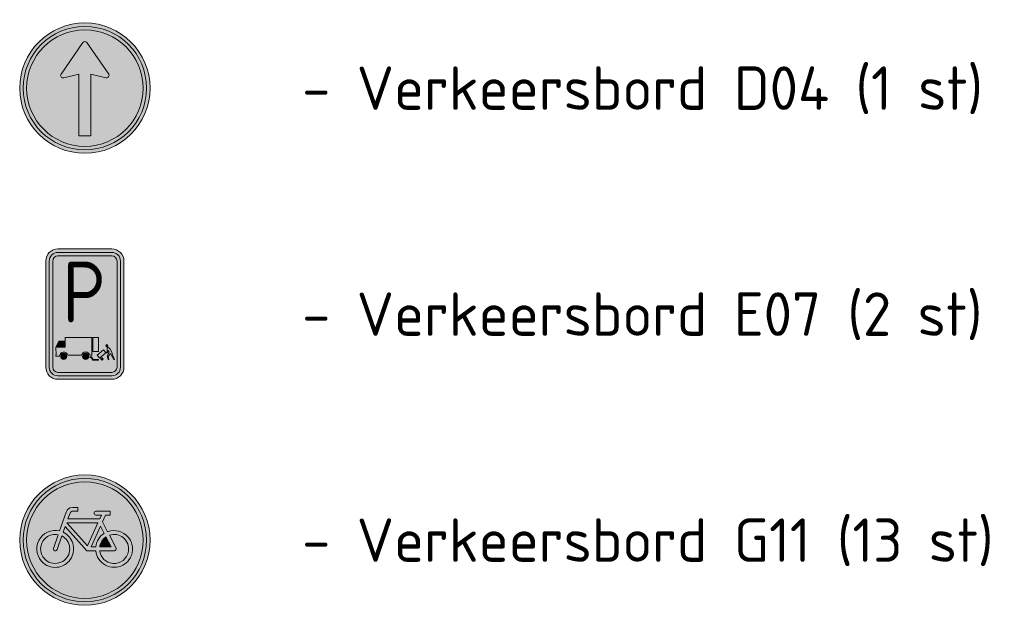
# Model space of a CAD drawing. Header units: metres. Extents: x 195696 to 514079, y 327475 to 328989.
# Tile 236 of 256: x 196513 to 196527, y 327751 to 327759. Entities that reach past the tile are written whole.
import ezdxf
from ezdxf.enums import TextEntityAlignment as Align

# ---------------------------------------------------------------- set-up
doc = ezdxf.new("R2010")
doc.units = ezdxf.units.M
for name, color, linetype, lineweight in [('N-WE-VW-VERKEERSTEKEN_BORD_D-S-250', 7, 'Continuous', 25), ('N-WE-VW-VERKEERSTEKEN_BORD_E-S-250', 7, 'Continuous', 25), ('N-WE-VW-VERKEERSTEKEN_BORD_G-S-250', 7, 'Continuous', 25), ('X-XX-AL-LEGENDA-T25', 7, 'Continuous', 25)]:
    doc.layers.add(name, color=color, linetype=linetype, lineweight=lineweight)
doc.styles.add('NLCS-ISO', font='NLCS-ISO.ttf')
doc.styles.add('NLCS-RVV-M200-T25', font='NLCS-RVV.ttf')

# ---------------------------------------------------------------- blocks, each defined once
blk = doc.blocks.new('N-SVW-VERKEERSTEKEN_BORD_G11-SO')
at = {"true_color": 0x007dc8}
h = blk.add_hatch(color=152, dxfattribs=at)
h.dxf.hatch_style = 1
h.paths.add_polyline_path([(3.356918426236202, 1.154815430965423), (3.546040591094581, 1.219875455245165, 0.5778775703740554), (-2.833352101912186, 2.456545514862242), (-2.682239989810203, 2.325529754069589, -0.5778775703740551)])
at = {"true_color": 0xffffff}
h = blk.add_hatch(color=7, dxfattribs=at)
h.dxf.hatch_style = 1
h.paths.add_polyline_path([(-2.682239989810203, 2.325529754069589), (-2.531127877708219, 2.194513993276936, -0.5778775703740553), (3.167796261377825, 1.089755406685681), (3.356918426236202, 1.154815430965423, 0.5778775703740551)])
at = {"true_color": 0x007dc8}
h = blk.add_hatch(color=152, dxfattribs=at)
h.dxf.hatch_style = 1
h.paths.add_polyline_path([(3.35, 0, 1), (-3.35, 0, 1)])
h.paths.add_polyline_path([(0.1171692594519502, -0.6154226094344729), (-1.138563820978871, 0.7746088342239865), (-1.249145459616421, 0.4508016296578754, -0.4274709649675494), (-0.7752836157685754, -1.010778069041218, -0.4733002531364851), (-2.380733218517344, -1.323320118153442, -0.7942654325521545), (-1.454465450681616, 0.5297931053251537), (-1.07538349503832, 1.611764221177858, -0.3343475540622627), (-0.7199062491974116, 1.879967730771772), (-0.4040523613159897, 1.880296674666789), (-0.4040523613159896, 1.659197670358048), (-0.68049038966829, 1.659197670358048, 0.3458606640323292), (-0.8541774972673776, 1.553720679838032), (-0.9806130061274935, 1.216871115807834), (0.8516807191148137, 1.216871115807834), (0.9543889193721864, 1.438034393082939), (0.6384872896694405, 1.438034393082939, -1), (0.6384872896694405, 1.659197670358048), (1.451925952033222, 1.659197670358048), (1.451925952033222, 1.438034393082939), (1.191299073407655, 1.438034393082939), (1.017569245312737, 1.051046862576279), (1.309754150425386, 0.4824239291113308, -0.3180092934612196), (2.498367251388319, 0.1682784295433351, -0.476174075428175), (2.185969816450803, -1.43707551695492, -0.5293484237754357), (0.6226761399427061, -0.6154226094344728)], flags=16)
h.paths.add_polyline_path([(0.1487915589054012, -0.323173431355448), (-1.043793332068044, 1.003677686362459), (0.7490367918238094, 1.003677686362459)], flags=0)
h.paths.add_polyline_path([(0.3541436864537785, -0.3942593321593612), (0.8991141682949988, 0.7983255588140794), (1.112307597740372, 0.3876213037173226, 0.2341669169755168), (0.6226761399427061, -0.3942593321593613)], flags=0)
h.paths.add_polyline_path([(-1.174550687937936, -1.151357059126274, -0.6326380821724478), (-2.544374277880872, -0.5048088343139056, -0.4799026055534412), (-1.533456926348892, 0.3086298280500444), (-1.809894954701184, -0.473250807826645, 1.053204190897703), (-1.596637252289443, -0.5364311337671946), (-1.328104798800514, 0.2375439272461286, -0.5422541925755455)], flags=0)
h.paths.add_polyline_path([(0.8516807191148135, -0.6154226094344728), (1.696741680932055, -0.6154226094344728, 0.566150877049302), (1.791544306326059, -0.4574396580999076), (1.412462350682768, 0.2849773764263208, -0.5642606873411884), (2.50826544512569, -0.6325150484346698, -0.3964878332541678), (1.602684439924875, -1.338434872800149, -0.3501344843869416)], flags=0)
h.paths.add_polyline_path([(0.8516807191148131, -0.3942593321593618, -0.2160576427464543), (1.215015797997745, 0.1822691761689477), (1.515106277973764, -0.3942593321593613)], flags=0)
h = blk.add_hatch(color=152, dxfattribs=at)
h.dxf.hatch_style = 1
h.paths.add_polyline_path([(-2.682239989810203, 2.325529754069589), (-2.833352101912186, 2.456545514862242, 0.1804943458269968), (-3.75, 0, 0.4142135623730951), (0, -3.75), (0, -3.55, -0.4142135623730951), (-3.55, 0, -0.1804943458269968)])
at = {"true_color": 0xffffff}
h = blk.add_hatch(color=7, dxfattribs=at)
h.dxf.hatch_style = 1
h.paths.add_polyline_path([(-3.35, 0, -0.1804943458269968), (-2.531127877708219, 2.194513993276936), (-2.682239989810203, 2.325529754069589, 0.1804943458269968), (-3.55, 0, 0.4142135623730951), (0, -3.55), (0, -3.35, -0.4142135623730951)])
h = blk.add_hatch(color=7, dxfattribs=at)
h.dxf.hatch_style = 1
h.paths.add_polyline_path([(1.017569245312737, 1.051046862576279), (1.191299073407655, 1.438034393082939), (1.451925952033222, 1.438034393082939), (1.451925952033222, 1.659197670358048), (0.6384872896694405, 1.659197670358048, 1), (0.6384872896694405, 1.438034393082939), (0.9543889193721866, 1.438034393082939), (0.8516807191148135, 1.216871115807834), (-0.9806130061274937, 1.216871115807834), (-0.8541774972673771, 1.553720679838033, -0.3458606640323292), (-0.680490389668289, 1.659197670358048), (-0.4040523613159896, 1.659197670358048), (-0.4040523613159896, 1.880296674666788), (-0.7199062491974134, 1.879967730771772, 0.3343475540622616), (-1.075383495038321, 1.611764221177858), (-1.454465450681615, 0.5297931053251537, 0.7942654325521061), (-2.380733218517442, -1.323320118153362, 0.4733002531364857), (-0.7752836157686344, -1.010778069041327, 0.427470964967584), (-1.249145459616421, 0.4508016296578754), (-1.138563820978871, 0.7746088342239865), (0.1171692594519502, -0.6154226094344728), (0.6226761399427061, -0.6154226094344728, 0.5293484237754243), (2.18596981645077, -1.437075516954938, 0.4761740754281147), (2.498367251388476, 0.1682784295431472, 0.3180092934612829), (1.309754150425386, 0.4824239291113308)])
h.paths.add_polyline_path([(-1.043793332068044, 1.003677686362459), (0.7490367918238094, 1.003677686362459), (0.1487915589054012, -0.323173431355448)], flags=16)
h.paths.add_polyline_path([(-1.328104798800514, 0.2375439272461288, -0.5422541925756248), (-1.174550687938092, -1.151357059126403, -0.6326380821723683), (-2.544374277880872, -0.5048088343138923, -0.479902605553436), (-1.533456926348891, 0.3086298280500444), (-1.809894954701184, -0.473250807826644, 1.053204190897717), (-1.596637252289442, -0.5364311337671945)], flags=16)
h.paths.add_polyline_path([(0.8991141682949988, 0.7983255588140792), (1.112307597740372, 0.3876213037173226, 0.2341669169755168), (0.6226761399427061, -0.3942593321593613), (0.3541436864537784, -0.3942593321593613)], flags=16)
h.paths.add_polyline_path([(1.215015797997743, 0.1822691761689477), (1.515106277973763, -0.3942593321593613), (0.8516807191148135, -0.3942593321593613, -0.2160576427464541)], flags=16)
h.paths.add_polyline_path([(0.8516807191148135, -0.6154226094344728), (1.696741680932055, -0.6154226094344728, 0.566150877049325), (1.791544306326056, -0.4574396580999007), (1.412462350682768, 0.2849773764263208, -0.5642606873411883), (2.50826544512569, -0.6325150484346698, -0.3964878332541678), (1.602684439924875, -1.338434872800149, -0.3501344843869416)], flags=16)
at = {"true_color": 0x007dc8}
h = blk.add_hatch(color=152, dxfattribs=at)
h.dxf.hatch_style = 1
h.paths.add_polyline_path([(3.75, 0, 0.08302223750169), (3.546040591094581, 1.219875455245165), (3.356918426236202, 1.154815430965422, -0.08302223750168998), (3.55, 0, -0.4142135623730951), (0, -3.55), (0, -3.75, 0.4142135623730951)])
at = {"true_color": 0xffffff}
h = blk.add_hatch(color=7, dxfattribs=at)
h.dxf.hatch_style = 1
h.paths.add_polyline_path([(3.356918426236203, 1.154815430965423), (3.167796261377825, 1.08975540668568, -0.08302223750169), (3.35, 0, -0.4142135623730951), (0, -3.35), (0, -3.55, 0.4142135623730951), (3.55, 0, 0.08302223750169)])
at = {"true_color": 0x007dc8}
h = blk.add_hatch(color=152, dxfattribs=at)
h.dxf.hatch_style = 1
h.paths.add_polyline_path([(0.7490367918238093, 1.003677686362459), (-1.043793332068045, 1.003677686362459), (0.1487915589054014, -0.323173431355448)])
h = blk.add_hatch(color=152, dxfattribs=at)
h.dxf.hatch_style = 1
h.paths.add_polyline_path([(1.112307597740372, 0.3876213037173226), (0.8991141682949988, 0.798325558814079), (0.3541436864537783, -0.3942593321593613), (0.6226761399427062, -0.3942593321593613, -0.2341669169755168)])
h = blk.add_hatch(color=152, dxfattribs=at)
h.dxf.hatch_style = 1
h.paths.add_polyline_path([(-1.328104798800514, 0.2375439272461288), (-1.596637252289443, -0.5364311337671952, -1.053204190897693), (-1.809894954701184, -0.4732508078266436), (-1.533456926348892, 0.3086298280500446, 0.4799026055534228), (-2.544374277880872, -0.5048088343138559, 0.6326380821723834), (-1.174550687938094, -1.151357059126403, 0.5422541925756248)])
h = blk.add_hatch(color=152, dxfattribs=at)
h.dxf.hatch_style = 1
h.paths.add_polyline_path([(2.50826544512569, -0.6325150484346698, 0.5642606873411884), (1.412462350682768, 0.284977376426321), (1.791544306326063, -0.4574396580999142, -0.5661508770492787), (1.696741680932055, -0.6154226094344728), (0.8516807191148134, -0.6154226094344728, 0.3501344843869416), (1.602684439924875, -1.338434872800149, 0.3964878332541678)])
h = blk.add_hatch(color=152, dxfattribs=at)
h.dxf.hatch_style = 1
h.paths.add_polyline_path([(1.215015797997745, 0.1822691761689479, 0.2160576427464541), (0.8516807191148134, -0.3942593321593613), (1.515106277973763, -0.3942593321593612)])
at = {"color": 7, "lineweight": 0, "true_color": 0xffffff}
for points in [[(1.017569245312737, 1.051046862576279), (1.191299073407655, 1.438034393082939), (1.451925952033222, 1.438034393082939), (1.451925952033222, 1.659197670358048), (0.6384872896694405, 1.659197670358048, 0.9999999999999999), (0.6384872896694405, 1.438034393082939), (0.9543889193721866, 1.438034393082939), (0.8516807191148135, 1.216871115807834), (-0.9806130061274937, 1.216871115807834), (-0.8541774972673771, 1.553720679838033, -0.3458606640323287), (-0.680490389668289, 1.659197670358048), (-0.4040523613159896, 1.659197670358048), (-0.4040523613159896, 1.880296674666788), (-0.7199062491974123, 1.879967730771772, 0.3343475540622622), (-1.07538349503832, 1.611764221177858), (-1.454465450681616, 0.5297931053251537, 0.7942654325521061), (-2.380733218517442, -1.323320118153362, 0.4733002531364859), (-0.7752836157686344, -1.010778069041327, 0.4274709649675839), (-1.249145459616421, 0.4508016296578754), (-1.138563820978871, 0.7746088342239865), (0.1171692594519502, -0.6154226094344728), (0.6226761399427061, -0.6154226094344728, 0.5293484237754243), (2.18596981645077, -1.437075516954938, 0.4761740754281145), (2.498367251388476, 0.1682784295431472, 0.3180092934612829), (1.309754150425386, 0.4824239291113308)], [(0.8991141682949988, 0.7983255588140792), (0.3541436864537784, -0.3942593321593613), (0.6226761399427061, -0.3942593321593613, -0.2341669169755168), (1.112307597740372, 0.3876213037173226)], [(-1.328104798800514, 0.2375439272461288, -0.5422541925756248), (-1.174550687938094, -1.151357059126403, -0.6326380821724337), (-2.544374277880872, -0.5048088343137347, -0.479902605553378), (-1.533456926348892, 0.3086298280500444), (-1.809894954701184, -0.473250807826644, 1.053204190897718), (-1.596637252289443, -0.5364311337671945)], [(1.412462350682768, 0.2849773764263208, -0.5642606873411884), (2.50826544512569, -0.6325150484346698, -0.3964878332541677), (1.602684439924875, -1.338434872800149, -0.3501344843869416), (0.8516807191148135, -0.6154226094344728), (1.696741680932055, -0.6154226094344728, 0.5661508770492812), (1.791544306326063, -0.457439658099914)], [(1.515106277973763, -0.3942593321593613), (1.215015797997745, 0.1822691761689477, 0.2160576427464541), (0.8516807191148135, -0.3942593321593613)]]:
    blk.add_lwpolyline(points, format="xyb", close=True, dxfattribs=at)
blk.add_lwpolyline([(0.7490367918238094, 1.003677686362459), (-1.043793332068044, 1.003677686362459), (0.1487915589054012, -0.323173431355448)], close=True, dxfattribs=at)
at = {"color": 152, "lineweight": 0, "true_color": 0x007dc8}
blk.add_circle((0, 0), 3.75, dxfattribs=at)
at = {"color": 7, "lineweight": 0, "true_color": 0xffffff}
for radius in [3.55, 3.35]:
    blk.add_circle((0, 0), radius, dxfattribs=at)
blk = doc.blocks.new('N-SVW-VERKEERSTEKEN_BORD_E07-SO')
at = {"true_color": 0x007dc8}
h = blk.add_hatch(color=152, dxfattribs=at)
h.dxf.hatch_style = 1
h.paths.add_polyline_path([(-2.25, 3.050000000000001), (-2.25, -3.05, 0.4142135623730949), (-1.550000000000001, -3.749999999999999), (-2.296212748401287e-16, -3.75), (-2.173748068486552e-16, -3.55), (-1.550000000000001, -3.549999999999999, -0.414213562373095), (-2.05, -3.05), (-2.05, 3.050000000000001, -0.4142135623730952), (-1.55, 3.550000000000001), (1.10555322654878e-15, 3.550000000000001), (1.117799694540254e-15, 3.75), (-1.55, 3.75, 0.4142135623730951)])
at = {"true_color": 0xffffff}
h = blk.add_hatch(color=7, dxfattribs=at)
h.dxf.hatch_style = 1
h.paths.add_polyline_path([(-1.55, -3.349999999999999, -0.4142135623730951), (-1.85, -3.049999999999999), (-1.85, 3.05, -0.4142135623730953), (-1.55, 3.35), (8.157510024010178e-16, 3.35), (8.835086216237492e-16, 3.550000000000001), (-1.55, 3.550000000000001, 0.4142135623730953), (-2.05, 3.050000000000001), (-2.05, -3.05, 0.4142135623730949), (-1.550000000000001, -3.549999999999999), (-3.839082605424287e-16, -3.55), (-3.161506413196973e-16, -3.35)])
at = {"true_color": 0x007dc8}
h = blk.add_hatch(color=152, dxfattribs=at)
h.dxf.hatch_style = 1
h.paths.add_polyline_path([(1.550000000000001, 3.75), (1.117799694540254e-15, 3.75), (1.10555322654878e-15, 3.550000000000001), (1.550000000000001, 3.550000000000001, -0.414213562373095), (2.050000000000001, 3.050000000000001), (2.050000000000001, -3.05, -0.4142135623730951), (1.55, -3.55), (-2.173748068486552e-16, -3.55), (-2.296212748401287e-16, -3.75), (1.55, -3.75, 0.4142135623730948), (2.25, -3.05), (2.250000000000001, 3.050000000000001, 0.4142135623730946)])
at = {"true_color": 0xffffff}
h = blk.add_hatch(color=7, dxfattribs=at)
h.dxf.hatch_style = 1
h.paths.add_polyline_path([(-4.271729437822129e-16, -3.35), (-3.839082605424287e-16, -3.55), (1.55, -3.55, 0.4142135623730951), (2.050000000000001, -3.05), (2.050000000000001, 3.050000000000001, 0.414213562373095), (1.550000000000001, 3.550000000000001), (8.835086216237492e-16, 3.550000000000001), (8.157510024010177e-16, 3.349999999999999), (1.550000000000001, 3.35, -0.4142135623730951), (1.850000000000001, 3.05), (1.85, -3.05, -0.4142135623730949), (1.55, -3.35)])
at = {"true_color": 0x007dc8}
h = blk.add_hatch(color=152, dxfattribs=at)
h.dxf.hatch_style = 1
h.paths.add_polyline_path([(1.850000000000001, 3.05, 0.4142135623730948), (1.550000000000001, 3.35), (-1.55, 3.35, 0.4142135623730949), (-1.85, 3.05), (-1.85, 3.33066907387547e-16), (1.850000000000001, -3.33066907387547e-16)])
h = blk.add_hatch(color=152, dxfattribs=at)
h.dxf.hatch_style = 1
h.paths.add_polyline_path([(1.850000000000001, -3.33066907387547e-16), (-1.85, 4.440892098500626e-16), (-1.85, -2.091736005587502), (-1.655834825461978, -2.080500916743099), (-1.66276985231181, -1.918298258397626), (-1.503383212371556, -1.557217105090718), (-1.129498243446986, -1.557217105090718), (-1.129498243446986, -1.350964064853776), (0.4025479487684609, -1.350964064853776), (0.4025479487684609, -1.975997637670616), (0.4649571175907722, -1.977289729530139), (0.4649571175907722, -1.350964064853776), (0.7845637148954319, -1.350964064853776), (0.7845637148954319, -2.121333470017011), (0.8801687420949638, -2.217008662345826), (1.06358160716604, -2.049634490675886), (1.204692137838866, -2.206188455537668), (1.281740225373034, -2.200133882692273), (1.284375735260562, -1.936042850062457, -0.7431106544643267), (1.358826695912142, -1.914419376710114), (1.448860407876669, -2.024266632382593), (1.553611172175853, -2.193794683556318), (1.584776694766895, -2.33477974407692), (1.712878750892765, -2.606865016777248), (1.671324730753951, -2.606865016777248), (1.476540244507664, -2.272998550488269), (1.344952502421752, -2.43301227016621), (1.372655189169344, -2.626758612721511), (1.338892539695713, -2.618109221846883), (1.279158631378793, -2.40100952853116), (1.396029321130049, -2.183909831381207), (1.338877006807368, -2.08769180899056), (1.309442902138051, -2.233001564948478), (1.192572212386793, -2.234731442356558), (0.965743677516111, -2.443419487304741), (0.9706151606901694, -2.514995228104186, -0.500212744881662), (1.054257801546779, -2.577682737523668, -0.927354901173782), (0.9243730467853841, -2.587487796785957), (0.77933795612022, -2.632536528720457), (0.77933795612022, -2.653727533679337), (0.4572942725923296, -2.653727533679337), (0.3542749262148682, -2.499768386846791), (0.2884810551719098, -2.499768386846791), (0.2945410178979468, -2.479009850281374), (0.2196011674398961, -2.464890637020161, -0.3270573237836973), (0.06809284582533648, -2.606712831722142), (0.1578731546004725, -3.35), (1.55, -3.35, 0.4142135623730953), (1.850000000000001, -3.05)])
h.paths.add_polyline_path([(1.330890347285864, -1.818031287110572, -1), (1.200265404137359, -1.818031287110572, -1)], flags=16)
at = {"true_color": 0xffffff}
h = blk.add_hatch(color=7, dxfattribs=at)
h.dxf.hatch_style = 1
h.paths.add_polyline_path([(0.4025479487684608, -1.350964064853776), (-1.129498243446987, -1.350964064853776), (-1.129498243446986, -1.557217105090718), (-1.503383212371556, -1.557217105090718), (-1.66276985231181, -1.918298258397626), (-1.644837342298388, -2.337719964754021), (-1.672361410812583, -2.341157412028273), (-1.672361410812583, -2.419094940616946), (-1.464887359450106, -2.419094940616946, -0.8277156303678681), (-0.9736514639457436, -2.352220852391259), (-0.1922224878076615, -2.352220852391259, -0.7196043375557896), (0.2862929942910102, -2.352220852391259), (0.4025479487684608, -2.352220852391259)])
h.paths.add_polyline_path([(-1.129498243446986, -1.90810884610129), (-1.610215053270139, -1.90810884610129), (-1.475655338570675, -1.603271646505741), (-1.129498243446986, -1.603271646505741)], flags=16)
at = {"true_color": 0x007dc8}
h = blk.add_hatch(color=152, dxfattribs=at)
h.dxf.hatch_style = 1
h.paths.add_polyline_path([(-1.129498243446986, -1.603271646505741), (-1.475655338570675, -1.603271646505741), (-1.610215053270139, -1.90810884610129), (-1.129498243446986, -1.90810884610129)])
at = {"true_color": 0xffffff}
h = blk.add_hatch(color=7, dxfattribs=at)
h.dxf.hatch_style = 1
h.paths.add_polyline_path([(0.7845637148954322, -1.350964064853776), (0.4649571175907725, -1.350964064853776), (0.4649571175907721, -2.146917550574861), (0.7845637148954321, -2.146917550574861)])
at = {"true_color": 0x007dc8}
h = blk.add_hatch(color=152, dxfattribs=at)
h.dxf.hatch_style = 1
h.paths.add_polyline_path([(0.06809284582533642, -2.606712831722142, -0.4498756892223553), (-0.1285667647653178, -2.432377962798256), (-1.037307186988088, -2.432377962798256, -1), (-1.388511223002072, -2.432377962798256, -0.4023415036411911), (-1.220054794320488, -2.25692138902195), (-1.223176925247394, -2.180258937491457, 0.3871233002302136), (-1.464887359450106, -2.419094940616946), (-1.672361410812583, -2.419094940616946), (-1.672361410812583, -2.341157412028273), (-1.644837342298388, -2.337719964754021), (-1.655834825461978, -2.080500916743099), (-1.85, -2.091736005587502), (-1.85, -3.049999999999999, 0.4142135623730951), (-1.55, -3.349999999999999), (0.1578731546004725, -3.35)])
at = {"true_color": 0xffffff}
h = blk.add_hatch(color=7, dxfattribs=at)
h.dxf.hatch_style = 1
h.paths.add_polyline_path([(-1.388511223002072, -2.432377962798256, 1), (-1.037307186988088, -2.432377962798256, 1)])
at = {"true_color": 0x007dc8}
h = blk.add_hatch(color=152, dxfattribs=at)
h.dxf.hatch_style = 1
h.paths.add_polyline_path([(0.03750338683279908, -2.257034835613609), (0.03333861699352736, -2.180421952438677, 0.3074792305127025), (-0.1922224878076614, -2.352220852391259), (-0.9736514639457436, -2.352220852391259, 0.3336738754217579), (-1.223176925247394, -2.180258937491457), (-1.220054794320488, -2.25692138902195, -0.4261861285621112), (-1.037307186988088, -2.432377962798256), (-0.1285667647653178, -2.432377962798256, -0.3983951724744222)], flags=17)
at = {"true_color": 0xffffff}
h = blk.add_hatch(color=7, dxfattribs=at)
h.dxf.hatch_style = 1
h.paths.add_polyline_path([(0.2226372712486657, -2.432377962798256, 1), (-0.1285667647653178, -2.432377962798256, 1)])
at = {"true_color": 0x007dc8}
h = blk.add_hatch(color=152, dxfattribs=at)
h.dxf.hatch_style = 1
h.paths.add_polyline_path([(0.8801687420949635, -2.217008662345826), (0.7845637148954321, -2.121333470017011), (0.7845637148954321, -2.146917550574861), (0.4649571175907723, -2.146917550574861), (0.4649571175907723, -1.977289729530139), (0.4025479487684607, -1.975997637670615), (0.402547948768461, -2.352220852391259), (0.2862929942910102, -2.352220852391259, 0.3374580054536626), (0.03333861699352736, -2.180421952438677), (0.03750338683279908, -2.257034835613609, -0.4302108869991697), (0.2226372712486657, -2.432377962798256, -0.04658973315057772), (0.2196011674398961, -2.464890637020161), (0.2945410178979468, -2.479009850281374), (0.3006009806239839, -2.458251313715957), (0.3819776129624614, -2.458251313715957), (0.481534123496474, -2.611345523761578), (0.77933795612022, -2.611345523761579), (0.77933795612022, -2.632536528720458), (0.9243730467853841, -2.587487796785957, -0.03769160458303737), (0.9236328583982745, -2.577682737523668, -0.3331442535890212), (0.9706151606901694, -2.514995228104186), (0.9657436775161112, -2.443419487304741), (0.8644685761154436, -2.536595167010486), (0.7138352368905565, -2.368796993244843)], flags=17)
at = {"true_color": 0xffffff}
h = blk.add_hatch(color=7, dxfattribs=at)
h.dxf.hatch_style = 1
h.paths.add_polyline_path([(1.553611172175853, -2.193794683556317), (1.448860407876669, -2.024266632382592), (1.358826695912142, -1.914419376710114, 0.7431106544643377), (1.284375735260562, -1.936042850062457), (1.281740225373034, -2.200133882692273), (1.204692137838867, -2.206188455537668), (1.06358160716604, -2.049634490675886), (0.7138352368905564, -2.368796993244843), (0.8644685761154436, -2.536595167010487), (1.192572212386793, -2.234731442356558), (1.309442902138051, -2.233001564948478), (1.338877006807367, -2.08769180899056), (1.396029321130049, -2.183909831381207), (1.279158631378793, -2.40100952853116), (1.338892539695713, -2.618109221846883), (1.372655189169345, -2.626758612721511), (1.344952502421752, -2.43301227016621), (1.476540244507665, -2.272998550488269), (1.671324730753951, -2.606865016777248), (1.712878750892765, -2.606865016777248), (1.584776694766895, -2.334779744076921)])
h = blk.add_hatch(color=7, dxfattribs=at)
h.dxf.hatch_style = 1
h.paths.add_polyline_path([(1.200265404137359, -1.818031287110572, 1), (1.330890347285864, -1.818031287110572, 1)])
h = blk.add_hatch(color=7, dxfattribs=at)
h.dxf.hatch_style = 1
h.paths.add_polyline_path([(0.77933795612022, -2.611345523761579), (0.481534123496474, -2.611345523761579), (0.3819776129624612, -2.458251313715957), (0.300600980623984, -2.458251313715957), (0.2884810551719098, -2.499768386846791), (0.3542749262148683, -2.499768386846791), (0.4572942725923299, -2.653727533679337), (0.77933795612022, -2.653727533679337)])
h = blk.add_hatch(color=7, dxfattribs=at)
h.dxf.hatch_style = 1
h.paths.add_polyline_path([(0.9236328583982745, -2.577682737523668, 1), (1.054257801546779, -2.577682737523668, 1)])
at = {"color": 152, "lineweight": 0, "true_color": 0x007dc8}
blk.add_lwpolyline([(-1.550000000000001, -3.75), (1.55, -3.75, 0.4142135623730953), (2.250000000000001, -3.050000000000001), (2.250000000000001, 3.05, 0.4142135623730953), (1.550000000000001, 3.75), (-1.549999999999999, 3.75, 0.4142135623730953), (-2.25, 3.050000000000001), (-2.25, -3.05, 0.4142135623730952)], format="xyb", close=True, dxfattribs=at)
at = {"color": 7, "lineweight": 0, "true_color": 0xffffff}
for points in [[(-1.55, -3.549999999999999), (1.55, -3.55, 0.414213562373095), (2.050000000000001, -3.05), (2.050000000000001, 3.05, 0.414213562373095), (1.550000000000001, 3.55), (-1.55, 3.55, 0.414213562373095), (-2.05, 3.05), (-2.05, -3.05, 0.414213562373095)], [(-1.55, -3.349999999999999), (1.55, -3.35, 0.4142135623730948), (1.85, -3.05), (1.850000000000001, 3.05, 0.4142135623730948), (1.550000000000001, 3.35), (-1.55, 3.35, 0.4142135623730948), (-1.85, 3.05), (-1.85, -3.05, 0.4142135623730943)], [(-1.66276985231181, -1.918298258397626), (-1.644837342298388, -2.337719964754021), (-1.672361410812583, -2.341157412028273), (-1.672361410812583, -2.419094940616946), (-1.464887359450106, -2.419094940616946, -0.8277156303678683), (-0.9736514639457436, -2.352220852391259), (-0.1922224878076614, -2.352220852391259, -0.7196043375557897), (0.2862929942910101, -2.352220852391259), (0.4025479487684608, -2.352220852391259), (0.4025479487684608, -1.350964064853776), (-1.129498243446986, -1.350964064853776), (-1.129498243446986, -1.557217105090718), (-1.503383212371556, -1.557217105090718)], [(1.712878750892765, -2.606865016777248), (1.671324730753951, -2.606865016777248), (1.476540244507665, -2.272998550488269), (1.344952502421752, -2.43301227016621), (1.372655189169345, -2.626758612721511), (1.338892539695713, -2.618109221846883), (1.279158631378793, -2.40100952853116), (1.396029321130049, -2.183909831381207), (1.338877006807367, -2.08769180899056), (1.309442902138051, -2.233001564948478), (1.192572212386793, -2.234731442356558), (0.8644685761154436, -2.536595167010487), (0.7138352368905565, -2.368796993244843), (1.06358160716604, -2.049634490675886), (1.204692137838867, -2.206188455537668), (1.281740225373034, -2.200133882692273), (1.284375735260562, -1.936042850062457, -0.7431106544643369), (1.358826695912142, -1.914419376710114), (1.448860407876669, -2.024266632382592), (1.553611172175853, -2.193794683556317), (1.584776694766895, -2.334779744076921)]]:
    blk.add_lwpolyline(points, format="xyb", close=True, dxfattribs=at)
for points in [[(-1.610215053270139, -1.90810884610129), (-1.129498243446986, -1.90810884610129), (-1.129498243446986, -1.603271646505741), (-1.475655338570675, -1.603271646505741)], [(0.4649571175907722, -1.350964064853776), (0.4649571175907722, -2.146917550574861), (0.7845637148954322, -2.146917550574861), (0.7845637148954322, -1.350964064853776)], [(0.300600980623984, -2.458251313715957), (0.3819776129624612, -2.458251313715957), (0.481534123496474, -2.611345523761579), (0.77933795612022, -2.611345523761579), (0.77933795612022, -2.653727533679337), (0.4572942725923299, -2.653727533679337), (0.3542749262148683, -2.499768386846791), (0.2884810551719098, -2.499768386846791)]]:
    blk.add_lwpolyline(points, close=True, dxfattribs=at)
for centre, radius in [((-1.21290920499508, -2.432377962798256), 0.1756020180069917), ((0.04703525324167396, -2.432377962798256), 0.1756020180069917), ((1.265577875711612, -1.818031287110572), 0.0653124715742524), ((0.9889453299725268, -2.577682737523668), 0.0653124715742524)]:
    blk.add_circle(centre, radius, dxfattribs=at)
at = {"color": 7, "true_color": 0xffffff, "style": 'NLCS-RVV-M200-T25', "width": 0.9}
blk.add_text('P', height=3.5, dxfattribs=at).set_placement((-0.048146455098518, 1.267231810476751), align=Align.MIDDLE_CENTER)
blk = doc.blocks.new('N-SVW-VERKEERSTEKEN_BORD_D04-SO')
at = {"true_color": 0x007dc8}
h = blk.add_hatch(color=152, dxfattribs=at)
h.dxf.hatch_style = 1
h.paths.add_polyline_path([(3.356918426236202, 1.154815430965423), (3.546040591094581, 1.219875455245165, 0.5778775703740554), (-2.833352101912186, 2.456545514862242), (-2.682239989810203, 2.325529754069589, -0.5778775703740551)])
at = {"true_color": 0xffffff}
h = blk.add_hatch(color=7, dxfattribs=at)
h.dxf.hatch_style = 1
h.paths.add_polyline_path([(-2.682239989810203, 2.325529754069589), (-2.531127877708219, 2.194513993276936, -0.5778775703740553), (3.167796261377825, 1.089755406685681), (3.356918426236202, 1.154815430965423, 0.5778775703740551)])
at = {"true_color": 0x007dc8}
h = blk.add_hatch(color=152, dxfattribs=at)
h.dxf.hatch_style = 1
h.paths.add_polyline_path([(-0.3502295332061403, 0.8018065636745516), (-1.216354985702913, 0.5978305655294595, -0.7106529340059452), (-1.370135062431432, 0.80808903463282), (-0.118182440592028, 2.621676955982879, -0.2521932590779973), (0.0009962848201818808, 2.682768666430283), (0.001244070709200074, 3.349999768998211, 0.4143223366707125), (-3.35, 0, 0.4141047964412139), (-0.001244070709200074, -3.349999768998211), (-0.001021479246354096, -2.750611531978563), (-0.35022953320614, -2.750611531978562)])
h = blk.add_hatch(color=152, dxfattribs=at)
h.dxf.hatch_style = 1
h.paths.add_polyline_path([(3.35, 0, 0.4141047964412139), (0.001244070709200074, 3.349999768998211), (0.0009962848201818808, 2.682768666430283, -0.2407532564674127), (0.1142263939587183, 2.621948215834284), (1.369494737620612, 0.8080890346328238, -0.6622191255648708), (1.215727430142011, 0.5978305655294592), (0.3464479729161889, 0.8018065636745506), (0.3464479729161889, -2.750611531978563), (-0.001021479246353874, -2.750611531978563), (-0.001244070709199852, -3.349999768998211, 0.4143223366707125)])
h = blk.add_hatch(color=152, dxfattribs=at)
h.dxf.hatch_style = 1
h.paths.add_polyline_path([(-2.682239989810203, 2.325529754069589), (-2.833352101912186, 2.456545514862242, 0.1804943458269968), (-3.75, 0, 0.4142135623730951), (0, -3.75), (0, -3.55, -0.4142135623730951), (-3.55, 0, -0.1804943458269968)])
at = {"true_color": 0xffffff}
h = blk.add_hatch(color=7, dxfattribs=at)
h.dxf.hatch_style = 1
h.paths.add_polyline_path([(-3.35, 0, -0.1804943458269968), (-2.531127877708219, 2.194513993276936), (-2.682239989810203, 2.325529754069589, 0.1804943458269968), (-3.55, 0, 0.4142135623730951), (0, -3.55), (0, -3.35, -0.4142135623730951)])
h = blk.add_hatch(color=7, dxfattribs=at)
h.dxf.hatch_style = 1
h.paths.add_polyline_path([(0.1142263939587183, 2.621948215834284, 0.5248111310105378), (-0.1181824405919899, 2.621676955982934), (-1.370135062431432, 0.80808903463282, 0.7106529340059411), (-1.216354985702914, 0.5978305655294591), (-0.3502295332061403, 0.8018065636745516), (-0.3502295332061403, -2.750611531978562), (0.3464479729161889, -2.750611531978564), (0.3464479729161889, 0.8018065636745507), (1.215727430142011, 0.5978305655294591, 0.6622191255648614), (1.369494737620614, 0.8080890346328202)])
at = {"true_color": 0x007dc8}
h = blk.add_hatch(color=152, dxfattribs=at)
h.dxf.hatch_style = 1
h.paths.add_polyline_path([(3.75, 0, 0.08302223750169), (3.546040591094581, 1.219875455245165), (3.356918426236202, 1.154815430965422, -0.08302223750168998), (3.55, 0, -0.4142135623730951), (0, -3.55), (0, -3.75, 0.4142135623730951)])
at = {"true_color": 0xffffff}
h = blk.add_hatch(color=7, dxfattribs=at)
h.dxf.hatch_style = 1
h.paths.add_polyline_path([(3.356918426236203, 1.154815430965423), (3.167796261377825, 1.08975540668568, -0.08302223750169), (3.35, 0, -0.4142135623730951), (0, -3.35), (0, -3.55, 0.4142135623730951), (3.55, 0, 0.08302223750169)])
at = {"color": 7, "lineweight": 0, "true_color": 0xffffff}
blk.add_lwpolyline([(0.3464479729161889, -2.750611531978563), (0.3464479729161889, 0.8018065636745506), (1.215727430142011, 0.5978305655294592, 0.6622191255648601), (1.369494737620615, 0.8080890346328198), (0.1142263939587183, 2.621948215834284, 0.5240670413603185), (-0.1179951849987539, 2.621948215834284), (-1.370135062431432, 0.8080890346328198, 0.7106529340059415), (-1.216354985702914, 0.5978305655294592), (-0.3502295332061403, 0.8018065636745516), (-0.3502295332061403, -2.750611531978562)], format="xyb", close=True, dxfattribs=at)
at = {"color": 152, "lineweight": 0, "true_color": 0x007dc8}
blk.add_circle((0, 0), 3.75, dxfattribs=at)
at = {"color": 7, "lineweight": 0, "true_color": 0xffffff}
for radius in [3.55, 3.35]:
    blk.add_circle((0, 0), radius, dxfattribs=at)

msp = doc.modelspace()

# ---------------------------------------------------------------- block references
at = {"layer": 'N-WE-VW-VERKEERSTEKEN_BORD_D-S-250', "xscale": 0.25, "yscale": 0.25, "zscale": 0.25}
msp.add_blockref('N-SVW-VERKEERSTEKEN_BORD_D04-SO', (196513.4819141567, 327758.3650886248), dxfattribs=at)
at = {"layer": 'N-WE-VW-VERKEERSTEKEN_BORD_E-S-250', "xscale": 0.25, "yscale": 0.25, "zscale": 0.25}
msp.add_blockref('N-SVW-VERKEERSTEKEN_BORD_E07-SO', (196513.4819141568, 327755.1148646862), dxfattribs=at)
at = {"layer": 'N-WE-VW-VERKEERSTEKEN_BORD_G-S-250', "xscale": 0.25, "yscale": 0.25, "zscale": 0.25}
msp.add_blockref('N-SVW-VERKEERSTEKEN_BORD_G11-SO', (196513.4819141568, 327751.8646407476), dxfattribs=at)

# ---------------------------------------------------------------- texts
at = {"layer": 'X-XX-AL-LEGENDA-T25', "style": 'NLCS-ISO'}
for s, p in [('- Verkeersbord D04 (1 st) ', (196516.6069141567, 327758.3650886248)), ('- Verkeersbord E07 (2 st) ', (196516.6069141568, 327755.1148646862)), ('- Verkeersbord G11 (13 st) ', (196516.6069141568, 327751.8646407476))]:
    msp.add_text(s, height=0.6249999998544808, dxfattribs=at).set_placement(p, align=Align.MIDDLE_LEFT)

doc.saveas('drawing.dxf')
